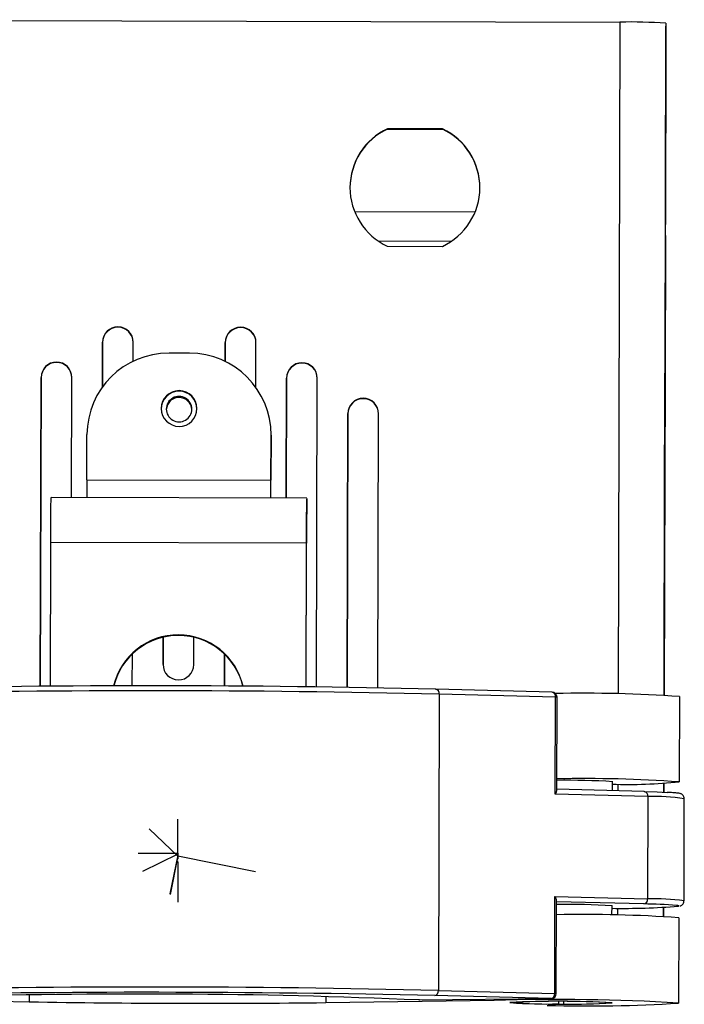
# Model space of a CAD drawing. Header units: millimetres. Extents: x -158 to 45, y -377 to 47.
# Tile 11 of 11: x -37 to 28, y -53 to 44. Entities that reach past the tile are written whole.
import ezdxf

# ---------------------------------------------------------------- set-up
doc = ezdxf.new("R2010")
doc.units = ezdxf.units.MM
doc.header["$PDSIZE"] = -1

msp = doc.modelspace()

# ---------------------------------------------------------------- linework, layer by layer
at = {"color": 7, "linetype": 'Continuous', "lineweight": 25}
for p, q in [((-63.883, 43.58), (22.117, 43.345)), ((22.117, 43.345), (21.937, -22.402)), ((26.617, 43.227), (26.437, -22.517)), ((26.57, 26.122), (26.614, 42.4)), ((26.614, 42.4), (26.616, 42.794)), ((26.617, 43.227), (26.616, 42.948)), ((4.783, 32.895), (-0.606, 32.91)), ((-0.606, 32.875), (-0.606, 32.91)), ((-0.606, 32.875), (4.783, 32.86)), ((4.783, 32.86), (4.783, 32.895)), ((-3.828, 24.808), (7.96, 24.776)), ((-1.546, 21.937), (5.663, 21.918)), ((-0.638, 21.413), (4.751, 21.398)), ((26.558, 21.825), (26.437, -22.517)), ((26.493, -1.89), (26.556, 20.915)), ((26.555, 20.845), (26.493, -1.96)), ((26.539, 14.745), (26.556, 20.984)), ((26.556, 20.914), (26.539, 14.675)), ((-26.965, 13.488), (-26.965, 13.523)), ((-14.965, 13.455), (-14.965, 13.49)), ((-28.469, 12.028), (-28.481, 7.64)), ((-28.481, 7.64), (-28.469, 11.993)), ((-28.469, 11.993), (-28.469, 12.028)), ((-25.474, 10.161), (-25.469, 12.019)), ((-25.469, 11.984), (-25.469, 12.019)), ((-16.469, 11.995), (-16.474, 10.136)), ((-16.474, 10.136), (-16.469, 11.96)), ((-16.469, 11.96), (-16.469, 11.995)), ((-13.481, 7.599), (-13.469, 11.986)), ((-13.469, 11.951), (-13.469, 11.986)), ((-19.972, 10.952), (-21.972, 10.957)), ((-32.975, 10.041), (-32.974, 10.076)), ((-8.975, 9.976), (-8.975, 10.011)), ((26.448, -18.246), (26.522, 8.747)), ((26.522, 8.677), (26.448, -18.316)), ((-34.479, 8.581), (-34.561, -21.645)), ((-34.561, -21.645), (-34.479, 8.546)), ((-34.479, 8.546), (-34.479, 8.581)), ((-31.511, -3.191), (-31.479, 8.573)), ((-31.479, 8.538), (-31.479, 8.573)), ((-10.479, 8.515), (-10.511, -3.249)), ((-10.511, -3.249), (-10.479, 8.48)), ((-10.479, 8.48), (-10.479, 8.515)), ((-7.561, -21.716), (-7.479, 8.507)), ((-7.479, 8.472), (-7.479, 8.507)), ((26.521, 8.397), (26.447, -18.596)), ((26.448, -18.526), (26.522, 8.467)), ((26.492, -2.17), (26.521, 8.327)), ((26.521, 8.257), (26.492, -2.24)), ((-20.984, 6.618), (-20.984, 6.723)), ((-2.984, 6.496), (-2.984, 6.531)), ((-4.488, 5.036), (-4.562, -21.757)), ((-4.562, -21.757), (-4.488, 5.001)), ((-4.488, 5.001), (-4.488, 5.036)), ((-1.562, -21.806), (-1.488, 5.027)), ((-1.488, 4.992), (-1.488, 5.027)), ((-30.006, -1.442), (-29.994, 2.982)), ((-11.994, 2.932), (-12.006, -1.491)), ((-11.994, 2.874), (-11.994, 2.932)), ((-12.006, -1.55), (-11.994, 2.874)), ((-30.006, -1.442), (-12.006, -1.491)), ((-8.511, -3.254), (-33.511, -3.186)), ((-8.518, -5.825), (-8.511, -3.326)), ((-8.511, -3.256), (-8.511, -3.326)), ((-8.518, -5.755), (-8.518, -5.825)), ((-33.561, -21.638), (-33.523, -7.581)), ((-8.523, -7.649), (-33.523, -7.581)), ((-8.561, -21.705), (-8.523, -7.649)), ((-8.561, -21.705), (-8.523, -7.708)), ((26.437, -22.517), (26.477, -7.889)), ((26.477, -7.959), (26.437, -22.517)), ((26.437, -22.517), (26.476, -8.169)), ((26.476, -8.238), (26.437, -22.517)), ((-22.548, -16.842), (-22.555, -19.516)), ((-22.555, -19.516), (-22.548, -16.842)), ((-19.555, -19.524), (-19.548, -16.85)), ((-25.561, -21.613), (-25.553, -18.468)), ((-16.553, -18.492), (-16.561, -21.637)), ((-16.561, -21.637), (-16.553, -18.492)), ((4.09, -21.927), (4.101, -21.927)), ((15.477, -22.22), (4.101, -21.927)), ((4.44, -22.42), (4.36, -51.412)), ((15.816, -22.713), (4.44, -22.42)), ((15.79, -32.21), (15.816, -22.713)), ((15.939, -31.868), (15.964, -22.721)), ((27.936, -22.654), (27.913, -31.001)), ((24.5, -31.951), (15.94, -31.73)), ((21.343, -30.964), (21.341, -31.869)), ((21.343, -31.003), (21.413, -30.984)), ((21.913, -31.221), (21.911, -31.884)), ((26.413, -31.13), (26.41, -32.015)), ((26.413, -31.13), (26.411, -32.015)), ((26.411, -32.015), (26.413, -31.13)), ((26.413, -31.13), (26.411, -32.015)), ((26.411, -32.015), (26.413, -31.13)), ((26.413, -31.13), (26.411, -32.015)), ((26.413, -31.13), (26.411, -32.015)), ((26.411, -32.015), (26.413, -31.13)), ((26.413, -31.13), (26.411, -32.015)), ((26.411, -32.015), (26.413, -31.13)), ((24.839, -32.443), (15.79, -32.21)), ((24.839, -32.443), (24.811, -42.441)), ((28.381, -42.65), (28.409, -32.652)), ((15.736, -51.705), (15.762, -42.207)), ((15.762, -42.207), (24.811, -42.441)), ((15.885, -51.713), (15.91, -42.568)), ((24.459, -42.948), (15.909, -42.727)), ((21.31, -43.111), (21.307, -44.037)), ((21.31, -43.149), (21.361, -43.14)), ((21.361, -43.12), (21.361, -43.14)), ((26.38, -43.276), (26.377, -44.161)), ((26.38, -43.276), (26.377, -44.161)), ((26.377, -44.161), (26.38, -43.276)), ((26.38, -43.276), (26.377, -44.161)), ((26.377, -44.161), (26.38, -43.276)), ((26.38, -43.276), (26.377, -44.161)), ((26.377, -44.161), (26.38, -43.276)), ((26.38, -43.276), (26.377, -44.161)), ((26.377, -44.161), (26.38, -43.276)), ((26.38, -43.276), (26.377, -44.161)), ((21.879, -43.367), (21.877, -44.046)), ((27.877, -44.298), (27.854, -52.645)), ((-35.654, -51.865), (-35.656, -52.516)), ((-6.635, -51.982), (-6.636, -52.596)), ((15.384, -52.212), (4.008, -51.919)), ((4.36, -51.412), (15.736, -51.705)), ((-52.102, -52.206), (-35.656, -52.516)), ((-6.636, -52.596), (9.811, -52.375)), ((2.454, -52.338), (2.504, -52.34)), ((2.504, -52.34), (15.384, -52.212)), ((2.51, -52.34), (2.504, -52.34)), ((2.51, -52.34), (15.39, -52.212)), ((9.811, -52.268), (9.811, -52.375)), ((11.424, -52.581), (11.424, -52.6)), ((15.39, -52.212), (15.384, -52.212)), ((16.096, -52.728), (16.097, -52.727)), ((16.098, -52.499), (16.097, -52.727)), ((16.611, -52.5), (16.61, -52.729)), ((16.61, -52.729), (16.612, -52.729)), ((21.284, -52.608), (21.284, -52.627))]:
    msp.add_line(p, q, dxfattribs=at)
at = {"color": 7, "linetype": 'Continuous'}
for p, q in [((-21.108, -38.515), (-21.097, -34.648)), ((-21.107, -38.258), (-23.91, -35.594)), ((-21.106, -38.013), (-24.974, -38.003)), ((-21.106, -38.06), (-24.576, -39.768)), ((-21.107, -38.165), (-21.877, -41.954)), ((-21.107, -38.23), (-21.872, -42.02)), ((-21.108, -38.515), (-21.107, -38.335)), ((-21.107, -38.165), (-21.107, -38.345)), ((-21.107, -38.23), (-13.524, -39.761)), ((-21.107, -38.258), (-21.107, -38.439)), ((-21.106, -38.013), (-21.106, -37.833)), ((-21.106, -38.06), (-21.106, -37.88)), ((-21.108, -38.903), (-21.119, -42.77)), ((-21.108, -38.903), (-21.108, -38.723))]:
    msp.add_line(p, q, dxfattribs=at)
at = {"color": 7, "linetype": 'Continuous', "lineweight": 25, "flags": 128}
for points in [[(26.616, 42.794), (26.616, 42.828), (26.616, 42.857), (26.616, 42.882), (26.616, 42.903), (26.616, 42.921), (26.616, 42.934), (26.616, 42.943), (26.616, 42.948)], [(26.586, 31.94), (26.586, 32.105), (26.588, 32.63), (26.59, 33.451), (26.593, 34.47), (26.596, 35.564), (26.599, 36.6), (26.601, 37.455), (26.602, 38.024), (26.603, 38.239)], [(26.603, 38.239), (26.603, 38.074), (26.601, 37.549), (26.599, 36.728), (26.596, 35.709), (26.593, 34.615), (26.59, 33.579), (26.588, 32.724), (26.586, 32.155), (26.586, 31.94)], [(26.558, 21.825), (26.56, 22.511), (26.562, 23.183), (26.564, 23.826), (26.565, 24.425), (26.567, 24.965), (26.568, 25.436), (26.569, 25.824), (26.57, 26.122)], [(26.556, 20.915), (26.557, 21.486), (26.558, 21.965), (26.559, 22.279), (26.56, 22.38), (26.559, 22.252), (26.558, 21.916), (26.557, 21.421), (26.555, 20.845)], [(26.556, 20.984), (26.557, 21.555), (26.559, 22.034), (26.56, 22.348), (26.56, 22.448), (26.559, 22.321), (26.559, 21.984), (26.557, 21.49), (26.556, 20.914)], [(26.539, 14.675), (26.537, 14.104), (26.536, 13.625), (26.535, 13.311), (26.534, 13.211), (26.535, 13.338), (26.536, 13.675), (26.537, 14.169), (26.539, 14.745)], [(26.52, 7.885), (26.52, 8.05), (26.522, 8.575), (26.524, 9.396), (26.527, 10.415), (26.53, 11.509), (26.533, 12.545), (26.535, 13.4), (26.537, 13.969), (26.537, 14.184)], [(26.537, 14.184), (26.537, 14.019), (26.535, 13.494), (26.533, 12.673), (26.53, 11.654), (26.527, 10.56), (26.524, 9.524), (26.522, 8.669), (26.521, 8.1), (26.52, 7.885)], [(26.522, 8.467), (26.523, 9.038), (26.524, 9.517), (26.525, 9.831), (26.526, 9.931), (26.525, 9.804), (26.524, 9.468), (26.523, 8.973), (26.521, 8.397)], [(26.521, 8.327), (26.523, 8.898), (26.524, 9.377), (26.525, 9.691), (26.525, 9.792), (26.525, 9.664), (26.524, 9.328), (26.523, 8.833), (26.521, 8.257)], [(26.522, 8.747), (26.524, 9.318), (26.525, 9.797), (26.526, 10.111), (26.526, 10.211), (26.526, 10.084), (26.525, 9.747), (26.524, 9.253), (26.522, 8.677)], [(-30.006, -1.442), (-30.007, -1.831), (-30.008, -2.204), (-30.009, -2.545), (-30.01, -2.842), (-30.01, -3.084), (-30.011, -3.195)], [(-12.011, -3.245), (-12.011, -3.133), (-12.01, -2.892), (-12.009, -2.594), (-12.008, -2.253), (-12.007, -1.881), (-12.006, -1.491)], [(-12.011, -3.245), (-12.009, -2.425), (-12.006, -1.55)], [(26.493, -1.96), (26.491, -2.531), (26.49, -3.01), (26.489, -3.324), (26.489, -3.425), (26.489, -3.297), (26.49, -2.961), (26.492, -2.467), (26.493, -1.89)], [(26.492, -2.24), (26.491, -2.811), (26.489, -3.29), (26.488, -3.604), (26.488, -3.705), (26.489, -3.577), (26.489, -3.241), (26.491, -2.747), (26.492, -2.17)], [(-33.523, -7.581), (-33.52, -6.705), (-33.518, -5.867), (-33.516, -5.099), (-33.514, -4.431), (-33.513, -3.887), (-33.512, -3.489), (-33.511, -3.253), (-33.511, -3.186)], [(-8.511, -3.256), (-8.511, -3.322), (-8.512, -3.558), (-8.513, -3.955), (-8.514, -4.499), (-8.516, -5.168), (-8.518, -5.936), (-8.521, -6.774), (-8.523, -7.649)], [(-8.523, -7.708), (-8.522, -7.319), (-8.521, -6.946), (-8.52, -6.605), (-8.519, -6.308), (-8.519, -6.066), (-8.518, -5.889), (-8.518, -5.784), (-8.518, -5.755)], [(26.476, -8.169), (26.478, -7.597), (26.479, -7.118), (26.48, -6.805), (26.48, -6.704), (26.48, -6.831), (26.479, -7.168), (26.477, -7.662), (26.476, -8.238)], [(26.477, -7.889), (26.478, -7.317), (26.48, -6.838), (26.48, -6.525), (26.481, -6.424), (26.48, -6.552), (26.479, -6.888), (26.478, -7.382), (26.477, -7.959)], [(26.448, -18.316), (26.447, -18.887), (26.445, -19.366), (26.444, -19.68), (26.444, -19.78), (26.444, -19.653), (26.445, -19.316), (26.447, -18.822), (26.448, -18.246)], [(26.447, -18.596), (26.446, -19.167), (26.444, -19.646), (26.444, -19.959), (26.443, -20.06), (26.444, -19.933), (26.445, -19.596), (26.446, -19.102), (26.448, -18.526)], [(24.489, -31.951), (25.754, -31.989), (26.74, -32.03)], [(27.836, -43.171), (27.877, -43.142), (27.779, -43.112), (27.648, -43.094)]]:
    msp.add_lwpolyline(points, dxfattribs=at)
at = {"color": 7, "linetype": 'Continuous', "lineweight": 25}
for centre, radius, start, end in [((23.109, -4.965), 48.32, 85.83705, 91.17638), ((2.07, 27.119), 6.348, 114.93955, 179.84783), ((2.07, 27.154), 6.348, 114.93867, 244.74733), ((2.075, 27.154), 6.348, 294.93867, 64.74733), ((2.074, 27.119), 6.348, 359.85417, 64.74606), ((-26.969, 12.023), 1.5, 89.83521, 179.8352), ((-26.969, 12.023), 1.5, 359.8508, 89.8508), ((-14.969, 11.99), 1.5, 89.83521, 179.8352), ((-14.969, 11.99), 1.5, 359.8508, 89.8508), ((-26.969, 11.988), 1.5, 89.83521, 179.8352), ((-26.969, 11.988), 1.5, 359.8508, 89.8508), ((-14.969, 11.955), 1.5, 89.83521, 179.8352), ((-14.969, 11.955), 1.5, 359.8508, 89.8508), ((-21.995, 2.959), 7.999, 89.83521, 179.8352), ((-19.993, 2.953), 7.999, 359.8508, 89.8508), ((-32.979, 8.577), 1.5, 89.83521, 179.8352), ((-32.979, 8.542), 1.5, 89.83521, 179.8352), ((-32.978, 8.542), 1.5, 359.8508, 89.8508), ((-32.978, 8.577), 1.5, 359.8508, 89.8508), ((-8.979, 8.511), 1.5, 89.83521, 179.8352), ((-8.979, 8.476), 1.5, 89.83521, 179.8352), ((-8.978, 8.511), 1.5, 359.8508, 89.8508), ((-8.978, 8.476), 1.5, 359.8508, 89.8508), ((-20.987, 5.531), 1.75, 359.85555, 179.83046), ((-20.987, 5.473), 1.75, 359.85555, 179.83046), ((-20.987, 5.473), 1.25, 89.83045, 269.85555), ((-20.987, 5.368), 1.25, 89.83543, 177.43566), ((-20.987, 5.473), 1.25, 269.83045, 89.85555), ((-20.987, 5.368), 1.25, 2.26594, 89.85058), ((-2.988, 5.031), 1.5, 89.83521, 179.8352), ((-2.988, 4.996), 1.5, 89.83521, 179.8352), ((-2.988, 5.031), 1.5, 359.8508, 89.8508), ((-2.988, 4.996), 1.5, 359.8508, 89.8508), ((-20.987, 5.532), 1.75, 179.85555, 359.83046), ((-21.065, -23.113), 6.5, 13.01702, 166.67794), ((-21.066, -23.171), 6.5, 13.54616, 166.14881), ((-21.055, -19.52), 1.5, 179.85555, 359.83046), ((-23.85, -1227.614), 1205.527, 88.655339, 91.256812), ((-23.809, -1210.447), 1188.847, 88.655339, 91.256812), ((4.006, -22.355), 0.439, 351.54361, 77.43894), ((15.464, -22.72), 0.5, 359.843, 88.5241), ((15.382, -22.648), 0.439, 351.54361, 77.43894), ((18.492, -158.602), 136.276, 86.02622, 91.13053), ((15.845, -23.488), 0.775, 81.13616, 92.16243), ((18.536, -165.8), 135.124, 86.02084, 91.09996), ((16.873, -106.234), 75.387, 86.54712, 90.70739), ((22.901, 19.466), 50.716, 268.2393, 275.67195), ((24.405, -32.379), 0.439, 351.54361, 77.43894), ((25.448, -52.628), 20.194, 81.56954, 91.72904), ((17.056, -104.034), 61.046, 85.95596, 91.07653), ((22.329, 29.531), 72.91, 269.19818, 274.33135), ((24.357, -42.501), 0.458, 282.78413, 7.59966), ((23.945, -89.058), 46.114, 85.39327, 89.36153), ((25.421, -62.608), 20.177, 81.56418, 91.73238), ((18.5, -179.096), 135.124, 86.02084, 91.09996), ((-23.929, -1256.606), 1205.527, 88.655339, 91.256812), ((-23.891, -1240.439), 1188.847, 88.655339, 91.256812), ((-24.883, -696.413), 644.654, 87.565199, 91.770966), ((3.906, -51.472), 0.458, 282.78413, 7.59966), ((15.282, -51.765), 0.458, 282.78413, 7.59966), ((15.385, -51.712), 0.5, 270.57007, 359.843), ((15.765, -52.48), 0.775, 81.13616, 92.16243), ((-18.482, 919.674), 972.342, 268.98797, 270.698042), ((2.505, -51.84), 0.5, 264.17497, 270.57007), ((15.74, -259.123), 206.833, 86.64239, 91.64272), ((16.118, -138.812), 86.343, 86.52324, 93.16277), ((16.59, 33.584), 86.343, 266.52324, 273.16277), ((16.121, -137.605), 85.135, 86.52324, 93.16277), ((15.103, -3.499), 49.239, 265.71479, 271.15496), ((16.122, -137.088), 84.616, 86.52324, 93.16277), ((15.111, -3.798), 48.939, 265.71479, 271.15496), ((18.875, 89.336), 142.265, 268.44557, 273.61849), ((17.865, -3.807), 48.938, 268.53101, 273.97128), ((17.874, -3.508), 49.238, 268.53101, 273.97128)]:
    msp.add_arc(centre, radius, start, end, dxfattribs=at)
for points, knots in [([(15.79, -32.21), (15.836, -32.141), (15.919, -32.016), (15.927, -31.914), (15.931, -31.868)], [0, 0, 0, 0, 0.558867, 1, 1, 1, 1]), ([(28.398, -32.66), (28.401, -32.627), (28.409, -32.528), (28.341, -32.383), (28.241, -32.266), (28.142, -32.199), (28.045, -32.157), (27.935, -32.128), (27.744, -32.098), (27.399, -32.065), (26.936, -32.041), (26.735, -32.031)], [0, 0, 0, 0, 0.02038, 0.060491, 0.095245, 0.130191, 0.174582, 0.257197, 0.429901, 0.752735, 1, 1, 1, 1]), ([(15.905, -42.568), (15.906, -42.556), (15.912, -42.5), (15.866, -42.374), (15.796, -42.262), (15.762, -42.207)], [0, 0, 0, 0, 0.1196, 0.564598, 1, 1, 1, 1]), ([(27.965, -43.155), (27.993, -43.147), (28.041, -43.133), (28.159, -43.078), (28.287, -42.959), (28.374, -42.803), (28.371, -42.694), (28.371, -42.653)], [0, 0, 0, 0, 0.312323, 0.534909, 0.712369, 0.893035, 1, 1, 1, 1])]:
    msp.add_open_spline(points, degree=3, knots=knots, dxfattribs=at)
at = {"color": 7, "linetype": 'Continuous'}
for p in [(-21.108, -38.515), (-21.107, -38.165), (-21.107, -38.23), (-21.107, -38.258), (-21.106, -38.013), (-21.106, -38.06), (-21.108, -38.903)]:
    msp.add_point(p, dxfattribs=at)

doc.saveas('drawing.dxf')
